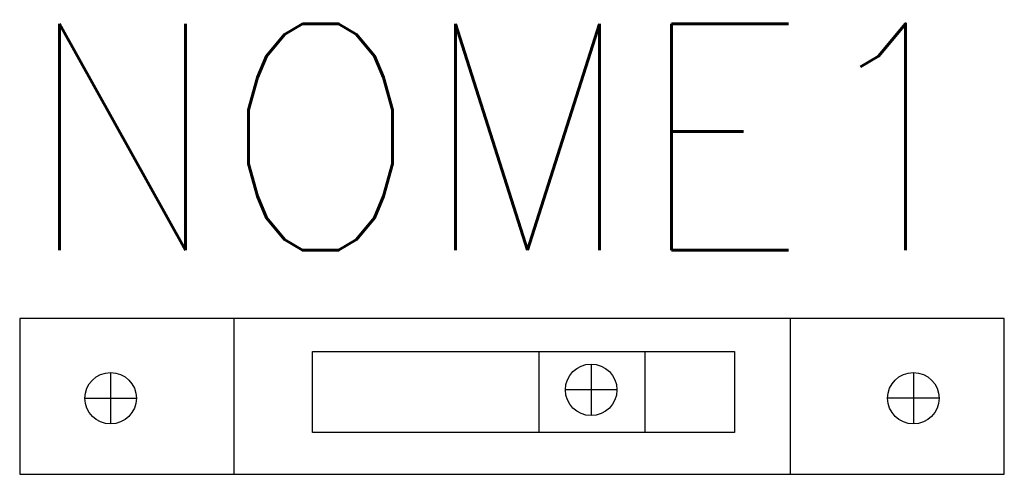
# Model space of a CAD drawing. Header units: millimetres. Extents: x 0 to 5.56, y -0.88 to 1.69.
import ezdxf
from ezdxf.enums import TextEntityAlignment as Align

# ---------------------------------------------------------------- set-up
doc = ezdxf.new("R2010")
doc.units = ezdxf.units.MM
doc.styles.add('ROMANS', font='romans', dxfattribs={"height": 2})

msp = doc.modelspace()

# ---------------------------------------------------------------- linework, layer by layer
at = {"color": 7}
for p, q in [((1.2088, 0), (1.2088, -0.88)), ((4.3512, 0), (4.3512, -0.88)), ((2.9324, -0.1868), (2.9324, -0.6444)), ((3.5309, -0.1868), (3.5309, -0.6444)), ((3.2269, -0.2571), (3.2269, -0.5479)), ((0.5135, -0.3046), (0.5135, -0.5954)), ((5.0465, -0.3046), (5.0465, -0.5954)), ((3.3723, -0.4025), (3.0816, -0.4025)), ((0.3681, -0.45), (0.6589, -0.45)), ((5.1919, -0.45), (4.9011, -0.45))]:
    msp.add_line(p, q, dxfattribs=at)
for points in [[(0, -0.88), (5.56, -0.88), (5.56, 0), (0, 0)], [(1.6532, -0.1868), (4.037, -0.1868), (4.037, -0.6444), (1.6532, -0.6444)]]:
    msp.add_lwpolyline(points, close=True, dxfattribs=at)
for centre in [(3.2269, -0.4025), (0.5135, -0.45), (5.0465, -0.45)]:
    msp.add_circle(centre, 0.1454, dxfattribs=at)

# ---------------------------------------------------------------- texts
at = {"color": 9, "style": 'ROMANS', "width": 0.910446}
msp.add_attdef('NOME1', text='', height=1.28, dxfattribs=at).set_placement((0.0215, 0.3863), (5.4599, 0.3863), align=Align.FIT)

doc.saveas('drawing.dxf')
